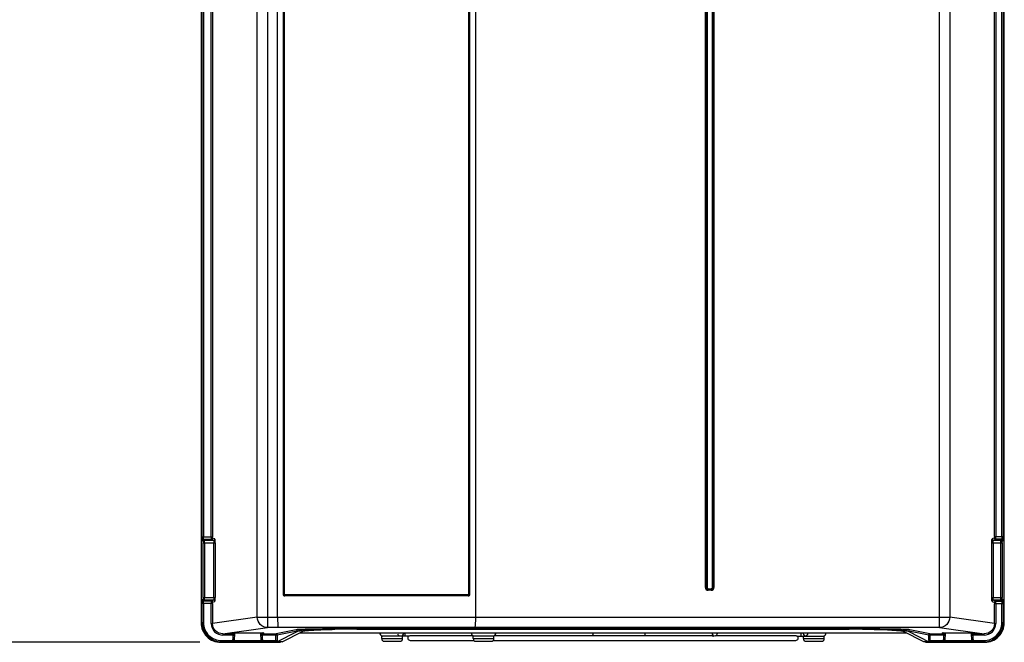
# Model space of a CAD drawing. Header units: inches. Extents: x 0 to 117, y 0 to 83.
# Tile 3 of 59: x 14 to 29, y 28 to 38. Entities that reach past the tile are written whole.
import ezdxf

# ---------------------------------------------------------------- set-up
doc = ezdxf.new("R2010")
doc.units = ezdxf.units.IN
doc.header["$LTSCALE"] = 6.431102
doc.header["$MEASUREMENT"] = 0
doc.layers.get('0').update_dxf_attribs({"linetype": 'CONTINUOUS'})
doc.styles.get("Standard").update_dxf_attribs({"font": 'txt', "width": 0.8})
doc.dimstyles.new('DIMSTYLE_1', dxfattribs={"dimtxt": 0.78125, "dimasz": 0.7, "dimexe": 0.18, "dimexo": 0.0625, "dimgap": 0.09, "dimtad": 1, "dimdec": 0, "dimzin": 4, "dimdsep": 46, "dimtxsty": 'STANDARD', "dimblk": '_FILLED', "dimblk1": '_FILLED', "dimblk2": '_FILLED', "dimcen": 0.09, "dimadec": 0, "dimazin": 0, "dimtfac": 1, "dimtdec": 0, "dimtofl": 0, "dimtmove": 0, "dimatfit": 3, "dimldrblk": '_FILLED', "dimfxl": 1, "dimtolj": 1, "dimtzin": 4, "dimarcsym": 0})

# ---------------------------------------------------------------- blocks, each defined once
blk = doc.blocks.new('_FILLED')
at = {"color": 0, "linetype": 'BYBLOCK'}
blk.add_solid([(0, 0), (-1, 0.143), (-1, -0.143)], dxfattribs=at)
blk = doc.blocks.new('*D12')
at = {"color": 7, "linetype": 'CONTINUOUS'}
for p, q in [((16.667, 55.747), (13.427, 55.747)), ((13.802, 55.747), (13.802, 42.108)), ((17.998, 55.747), (17.033, 55.747)), ((13.802, 28.468), (13.802, 42.108)), ((16.812, 28.468), (13.427, 28.468))]:
    blk.add_line(p, q, dxfattribs=at)
at = {"color": 7, "linetype": 'CONTINUOUS', "xscale": 0.7, "yscale": 0.7, "zscale": 0.7}
for p, rotation in [((13.802, 55.747), 90), ((13.802, 28.468), 270)]:
    blk.add_blockref('_FILLED', p, dxfattribs=dict(at, rotation=rotation))
at = {"color": 7, "linetype": 'CONTINUOUS', "insert": (12.825, 42.108), "char_height": 0.7812, "width": 1.875, "attachment_point": 2, "rotation": 90, "line_spacing_factor": 0.9}
blk.add_mtext('693', dxfattribs=at)

msp = doc.modelspace()

# ---------------------------------------------------------------- linework, layer by layer
at = {"color": 7, "linetype": 'CONTINUOUS'}
for p, q in [((16.8292, 54.9209), (16.8292, 28.7628)), ((17.8349, 54.8643), (17.8349, 28.6895)), ((27.9947, 28.6895), (27.9947, 54.8643)), ((28.9765, 28.7628), (28.9765, 54.9209)), ((17.9856, 28.847), (17.9856, 54.707)), ((20.9777, 54.707), (20.9777, 28.847)), ((16.8448, 30.0608), (16.8448, 53.7751)), ((16.8645, 53.7751), (16.8645, 30.0608)), ((16.9813, 30.0608), (16.9813, 53.7751)), ((17.0009, 53.7751), (17.0009, 30.0608)), ((28.8287, 30.066), (28.8287, 53.7751)), ((28.8482, 53.7751), (28.8482, 30.066)), ((28.9413, 30.066), (28.9413, 53.7751)), ((28.961, 53.7751), (28.961, 30.066)), ((18.0681, 47.1497), (18.0681, 29.1954)), ((18.0748, 29.1954), (18.0748, 47.1497)), ((18.0895, 29.1954), (18.0895, 47.1497)), ((20.8738, 47.1497), (20.8738, 29.1954)), ((20.8885, 47.1497), (20.8885, 29.1954)), ((20.8951, 29.1954), (20.8951, 47.1497)), ((24.4565, 29.2965), (24.4565, 47.1528)), ((24.4688, 47.1528), (24.4688, 29.2965)), ((24.4811, 47.1528), (24.4811, 29.2965)), ((24.5609, 29.2965), (24.5609, 47.1528)), ((24.5732, 29.2965), (24.5732, 47.1528)), ((24.5855, 47.1528), (24.5855, 29.2965)), ((17.6786, 28.847), (17.6786, 39.2749)), ((28.1509, 39.2591), (28.1509, 28.847)), ((16.8448, 30.0608), (17.0009, 30.0608)), ((16.8478, 30.0018), (16.8614, 29.9928)), ((16.8624, 29.9731), (17.0431, 29.9731)), ((16.8624, 29.1436), (16.8624, 29.9731)), ((16.881, 30.0124), (16.8675, 30.0215)), ((16.9837, 30.0215), (16.8675, 30.0215)), ((16.881, 30.0124), (17.0164, 30.0124)), ((16.882, 29.9731), (16.882, 29.1436)), ((16.9837, 30.0215), (17.0164, 30.0124)), ((17.0359, 30.0321), (17.0033, 30.0411)), ((17.0236, 29.1436), (17.0236, 29.9731)), ((17.0431, 29.9731), (17.0431, 29.1436)), ((28.7864, 29.9737), (28.9434, 29.9737)), ((28.7864, 29.143), (28.7864, 29.9737)), ((28.8263, 30.0463), (28.7935, 30.0327)), ((28.8059, 29.9737), (28.8059, 29.143)), ((28.813, 30.0131), (28.8458, 30.0267)), ((28.813, 30.0131), (28.9247, 30.0131)), ((28.8287, 30.066), (28.961, 30.066)), ((28.9384, 30.0267), (28.8458, 30.0267)), ((28.9238, 29.143), (28.9238, 29.9737)), ((28.9384, 30.0267), (28.9247, 30.0131)), ((28.9434, 29.9737), (28.9434, 29.143)), ((28.9444, 29.9934), (28.958, 30.007)), ((18.0748, 29.1954), (18.0681, 29.1954)), ((18.0956, 29.1894), (20.8677, 29.1894)), ((20.8738, 29.1954), (20.8951, 29.1954)), ((24.4565, 29.2965), (24.4811, 29.2965)), ((24.4994, 29.2783), (24.5427, 29.2783)), ((24.4994, 29.2783), (24.4994, 29.2537)), ((24.4994, 29.266), (24.5427, 29.266)), ((24.5427, 29.2537), (24.4994, 29.2537)), ((24.5427, 29.2537), (24.5427, 29.2783)), ((24.5609, 29.2965), (24.5855, 29.2965)), ((17.0009, 29.0559), (16.8448, 29.0559)), ((16.8448, 28.7654), (16.8448, 29.0559)), ((16.8614, 29.1239), (16.8478, 29.1149)), ((16.8624, 29.1436), (17.0431, 29.1436)), ((16.8645, 29.0559), (16.8645, 28.7679)), ((16.8675, 29.0952), (16.881, 29.1043)), ((16.8675, 29.0952), (16.9837, 29.0952)), ((17.0164, 29.1043), (16.881, 29.1043)), ((16.9813, 28.7533), (16.9813, 29.0559)), ((17.0164, 29.1043), (16.9837, 29.0952)), ((17.0009, 29.0559), (17.0009, 28.7533)), ((17.0033, 29.0756), (17.0359, 29.0846)), ((20.8691, 29.1694), (18.0941, 29.1694)), ((20.8687, 29.1756), (18.0946, 29.1756)), ((28.7864, 29.143), (28.9434, 29.143)), ((28.7935, 29.084), (28.8263, 29.0704)), ((28.9247, 29.1036), (28.813, 29.1036)), ((28.8458, 29.09), (28.813, 29.1036)), ((28.961, 29.0507), (28.8287, 29.0507)), ((28.8287, 28.7533), (28.8287, 29.0507)), ((28.8458, 29.09), (28.9384, 29.09)), ((28.8482, 29.0507), (28.8482, 28.7533)), ((28.9247, 29.1036), (28.9384, 29.09)), ((28.9413, 28.7679), (28.9413, 29.0507)), ((28.958, 29.1097), (28.9444, 29.1233)), ((28.961, 29.0507), (28.961, 28.7654)), ((16.8292, 28.7654), (16.8448, 28.7654)), ((16.8448, 28.768), (16.8645, 28.768)), ((16.9813, 28.7533), (17.0009, 28.7533)), ((17.6786, 28.847), (17.0009, 28.7533)), ((17.6786, 28.847), (17.9856, 28.847)), ((17.9856, 28.8483), (20.9777, 28.8483)), ((20.9777, 28.847), (28.1509, 28.847)), ((28.8287, 28.7533), (28.1509, 28.847)), ((28.8287, 28.7533), (28.8482, 28.7533)), ((28.9413, 28.768), (28.961, 28.768)), ((28.961, 28.7654), (28.9765, 28.7654)), ((17.1595, 28.5962), (17.8349, 28.6895)), ((17.1595, 28.5962), (17.3095, 28.5962)), ((17.1595, 28.5962), (17.1595, 28.5765)), ((17.2946, 28.6029), (17.2946, 28.6101)), ((17.3025, 28.6027), (17.302, 28.6102)), ((17.3025, 28.6103), (17.7632, 28.6103)), ((17.3095, 28.6027), (17.3025, 28.6027)), ((17.3095, 28.6103), (17.3095, 28.4952)), ((17.3121, 28.6101), (17.3103, 28.5117)), ((17.332, 28.6097), (17.3299, 28.4975)), ((17.7357, 28.4975), (17.7336, 28.6097)), ((17.7554, 28.5117), (17.7536, 28.6098)), ((17.7562, 28.4952), (17.7562, 28.6101)), ((17.7632, 28.6027), (17.7562, 28.6027)), ((17.7562, 28.5962), (17.9617, 28.5962)), ((17.7637, 28.6107), (17.7632, 28.6027)), ((17.771, 28.6101), (17.771, 28.6029)), ((17.9963, 28.6895), (17.8349, 28.6895)), ((18.2666, 28.657), (17.9617, 28.5962)), ((17.9765, 28.4737), (18.2823, 28.6336)), ((17.9774, 28.5804), (18.2823, 28.6413)), ((18.0548, 28.4733), (18.3608, 28.6333)), ((18.2823, 28.6413), (18.2856, 28.6418)), ((18.2823, 28.6413), (18.2823, 28.6336)), ((18.3228, 28.6135), (27.4908, 28.6135)), ((26.7973, 28.6714), (19.0163, 28.6714)), ((19.1844, 28.6678), (26.6292, 28.6678)), ((19.9077, 28.6135), (19.9077, 28.5623)), ((27.9947, 28.6895), (20.9669, 28.6895)), ((25.906, 28.5623), (25.906, 28.6135)), ((27.7588, 28.4733), (27.4529, 28.6333)), ((27.528, 28.6418), (27.5313, 28.6413)), ((27.5313, 28.6413), (27.8363, 28.5804)), ((27.5313, 28.6413), (27.5313, 28.6336)), ((27.5313, 28.6336), (27.8371, 28.4737)), ((27.8519, 28.5962), (27.547, 28.657)), ((27.8519, 28.5962), (28.0575, 28.5962)), ((27.9947, 28.6895), (28.67, 28.5962)), ((28.0427, 28.6029), (28.0427, 28.6101)), ((28.0505, 28.6027), (28.05, 28.6102)), ((28.0505, 28.6103), (28.5112, 28.6103)), ((28.0575, 28.6027), (28.0505, 28.6027)), ((28.0575, 28.6103), (28.0575, 28.4952)), ((28.0601, 28.6101), (28.0583, 28.5117)), ((28.08, 28.6097), (28.078, 28.4975)), ((28.4837, 28.4975), (28.4817, 28.6097)), ((28.5034, 28.5117), (28.5016, 28.6098)), ((28.5042, 28.4952), (28.5042, 28.6101)), ((28.5112, 28.6027), (28.5042, 28.6027)), ((28.5042, 28.5962), (28.67, 28.5962)), ((28.5117, 28.6107), (28.5112, 28.6027)), ((28.519, 28.6101), (28.519, 28.6029)), ((28.67, 28.5765), (28.67, 28.5962)), ((17.1247, 28.4678), (17.1402, 28.473)), ((17.1247, 28.4678), (18.0272, 28.4678)), ((17.1402, 28.4927), (17.1402, 28.473)), ((17.3291, 28.473), (17.1402, 28.473)), ((17.1403, 28.4927), (17.3095, 28.4927)), ((17.3095, 28.5765), (17.1595, 28.5765)), ((17.3096, 28.4954), (17.3094, 28.4954)), ((17.3096, 28.4954), (17.3102, 28.5084)), ((17.3291, 28.4757), (17.3293, 28.4758)), ((17.7365, 28.4757), (17.3291, 28.4757)), ((17.3299, 28.4975), (17.7357, 28.4975)), ((17.7365, 28.4757), (17.7364, 28.4758)), ((17.9583, 28.473), (17.7365, 28.473)), ((17.7562, 28.4954), (17.7561, 28.4954)), ((17.977, 28.5765), (17.7562, 28.5765)), ((17.7562, 28.4927), (17.977, 28.4927)), ((17.9583, 28.473), (17.9713, 28.4733)), ((17.9613, 28.4927), (17.9613, 28.5765)), ((18.0548, 28.4733), (17.9741, 28.4733)), ((17.977, 28.5765), (17.977, 28.4927)), ((18.0548, 28.4733), (18.0272, 28.4678)), ((19.9699, 28.5623), (19.5604, 28.5623)), ((19.5604, 28.5229), (19.5604, 28.5623)), ((19.5604, 28.5229), (19.8753, 28.5229)), ((19.5997, 28.4835), (19.836, 28.4835)), ((19.8753, 28.5229), (19.8753, 28.5623)), ((19.9895, 28.4973), (20.9526, 28.4973)), ((19.9896, 28.5682), (20.9385, 28.5682)), ((21.2581, 28.5623), (20.9431, 28.5623)), ((20.9431, 28.5229), (20.9431, 28.5623)), ((20.9431, 28.5229), (21.2581, 28.5229)), ((20.9825, 28.4835), (21.2187, 28.4835)), ((21.2486, 28.4973), (25.8242, 28.4973)), ((21.2581, 28.5229), (21.2581, 28.5623)), ((21.2688, 28.5677), (21.2729, 28.5682)), ((21.2729, 28.5682), (24.5408, 28.5682)), ((24.5703, 28.5623), (24.5776, 28.5623)), ((24.6154, 28.5682), (25.8241, 28.5682)), ((25.8437, 28.5623), (26.2533, 28.5623)), ((25.9383, 28.5229), (25.9383, 28.5623)), ((25.9383, 28.5229), (26.2533, 28.5229)), ((25.9777, 28.4835), (26.2139, 28.4835)), ((26.2533, 28.5229), (26.2533, 28.5623)), ((27.8395, 28.4733), (27.7588, 28.4733)), ((27.7864, 28.4678), (27.7588, 28.4733)), ((27.7864, 28.4678), (28.681, 28.4678)), ((28.0575, 28.5765), (27.8366, 28.5765)), ((27.8366, 28.4927), (27.8366, 28.5765)), ((27.8366, 28.4927), (28.0575, 28.4927)), ((27.8395, 28.4733), (27.8559, 28.473)), ((27.8523, 28.5765), (27.8523, 28.4927)), ((28.0771, 28.473), (27.8553, 28.473)), ((28.0576, 28.4954), (28.0574, 28.4954)), ((28.0576, 28.4954), (28.0582, 28.5084)), ((28.0771, 28.4757), (28.0773, 28.4758)), ((28.0771, 28.4757), (28.4846, 28.4757)), ((28.0779, 28.4948), (28.078, 28.4974)), ((28.078, 28.4975), (28.4837, 28.4975)), ((28.4846, 28.4757), (28.4844, 28.4758)), ((28.6656, 28.473), (28.4846, 28.473)), ((28.5043, 28.4954), (28.5041, 28.4954)), ((28.67, 28.5765), (28.5042, 28.5765)), ((28.5042, 28.4927), (28.6655, 28.4927)), ((28.6656, 28.473), (28.6656, 28.4927)), ((28.6656, 28.473), (28.6811, 28.4678))]:
    msp.add_line(p, q, dxfattribs=at)
for points in [[(18.0956, 29.1894), (18.0944, 29.1895), (18.0934, 29.1898), (18.0924, 29.1902), (18.0916, 29.1909), (18.0908, 29.1916), (18.0902, 29.1925), (18.0898, 29.1934), (18.0896, 29.1943), (18.0895, 29.1954)], [(20.8738, 29.1954), (20.8737, 29.1942), (20.8734, 29.1932), (20.873, 29.1923), (20.8724, 29.1915), (20.8716, 29.1908), (20.8707, 29.1902), (20.8698, 29.1898), (20.8688, 29.1895), (20.8677, 29.1894)], [(18.0946, 29.1756), (18.0945, 29.1751), (18.0944, 29.1746), (18.0943, 29.174), (18.0943, 29.1734), (18.0942, 29.1726), (18.0942, 29.1719), (18.0942, 29.1711), (18.0941, 29.1702), (18.0941, 29.1694)], [(20.8687, 29.1756), (20.8688, 29.1751), (20.8689, 29.1746), (20.8689, 29.174), (20.869, 29.1733), (20.869, 29.1726), (20.8691, 29.1718), (20.8691, 29.171), (20.8691, 29.1702), (20.8691, 29.1694)], [(17.9741, 28.4733), (17.9745, 28.4734), (17.9749, 28.4734), (17.9752, 28.4734), (17.9756, 28.4735), (17.9758, 28.4735), (17.9761, 28.4736), (17.9763, 28.4736), (17.9764, 28.4737), (17.9765, 28.4737)], [(17.977, 28.5765), (17.977, 28.5772), (17.977, 28.5779), (17.9771, 28.5784), (17.9771, 28.579), (17.9771, 28.5795), (17.9772, 28.5799), (17.9772, 28.5801), (17.9773, 28.5803), (17.9774, 28.5804)], [(27.8363, 28.5804), (27.8363, 28.5803), (27.8364, 28.5802), (27.8364, 28.5799), (27.8365, 28.5795), (27.8365, 28.579), (27.8366, 28.5785), (27.8366, 28.5779), (27.8366, 28.5772), (27.8366, 28.5765)], [(27.8371, 28.4737), (27.8372, 28.4737), (27.8374, 28.4736), (27.8376, 28.4736), (27.8378, 28.4735), (27.8381, 28.4735), (27.8384, 28.4734), (27.8387, 28.4734), (27.8391, 28.4734), (27.8395, 28.4733)]]:
    msp.add_lwpolyline(points, dxfattribs=at)
for centre, radius, start, end in [((24.4994, 29.2965), 0.0428, 179.99975, 270.00025), ((24.4994, 29.2965), 0.0305, 180, 270), ((24.4994, 29.2965), 0.0182, 179.99168, 270.00909), ((24.5427, 29.2965), 0.0428, 269.99975, 0.00025), ((24.5427, 29.2965), 0.0305, 270, 360), ((24.5427, 29.2965), 0.0182, 269.99168, 0.00909), ((17.1245, 28.763), 0.2952, 180.04695, 270.05131), ((17.14, 28.7682), 0.2952, 180.03083, 270.02972), ((17.1399, 28.7681), 0.2755, 180.04064, 270.07014), ((28.6659, 28.7681), 0.2754, 269.92322, 359.9627), ((28.6657, 28.7682), 0.2952, 269.9702, 359.96925), ((28.6813, 28.763), 0.2952, 269.94869, 359.95304), ((19.4816, -590.2271), 618.9184, 89.8625007, 90.1374993), ((19.1455, 14.0252), 14.6424, 90.89389, 91.14347), ((19.1934, -24.5091), 53.1808, 90.19087, 90.31447), ((19.165, 12.7834), 15.8844, 90.65962, 90.89457), ((19.1772, 11.7308), 16.937, 90.43652, 90.65982), ((19.1839, 10.8576), 17.8103, 89.99913, 90.43676), ((19.5781, 28.6076), 0.0453, 172.48856, 260), ((19.848, 28.6075), 0.0465, 0.03145, 7.34206), ((20.9608, 28.6076), 0.0453, 172.48856, 260), ((21.2403, 28.6076), 0.0453, 280, 7.51144), ((22.7076, 28.6075), 0.0537, 0.02647, 6.37769), ((23.5899, 28.6075), 0.0537, 173.62198, 179.97351), ((24.6136, 28.6075), 0.0538, 173.75767, 196.83202), ((25.9867, 28.6075), 0.0512, 173.30668, 179.97222), ((25.9844, 28.6066), 0.0487, 197.90023, 206.6363), ((25.9576, 28.6078), 0.048, 340.9314, 347.30175), ((26.2356, 28.6076), 0.0453, 280, 7.51144), ((26.6297, 10.8576), 17.8103, 89.56324, 90.00087), ((26.6364, 11.7308), 16.937, 89.34018, 89.56349), ((27.3667, 26.309), 2.3391, 87.08037, 87.62948), ((16.2771, 28.531), 1.0333, 358.75002, 358.93262), ((19.5997, 28.5229), 0.0394, 180, 269.97656), ((19.836, 28.5229), 0.0394, 270.02344, 360), ((19.9895, 28.5328), 0.0354, 123.55731, 270), ((20.9825, 28.5229), 0.0394, 180, 269.97656), ((21.2119, 28.5945), 0.0325, 234.93749, 245.14702), ((21.2187, 28.5229), 0.0394, 270.02344, 360), ((25.8242, 28.5328), 0.0354, 270, 56.44269), ((25.9777, 28.5229), 0.0394, 180, 269.97656), ((25.9621, 28.6046), 0.0423, 290.80045, 311.36381), ((25.9607, 28.6063), 0.0446, 311.34604, 321.27692), ((26.2139, 28.5229), 0.0394, 270.02344, 360), ((27.0252, 28.531), 1.0333, 358.75003, 358.93262)]:
    msp.add_arc(centre, radius, start, end, dxfattribs=at)
for centre, start_param, end_param in [((17.3025, 28.6101), 1.5756638, 3.1415941), ((17.3025, 28.6029), -3.1401577, -1.5756638), ((17.7631, 28.6101), -0.0000015, 1.5659289), ((17.7631, 28.6029), -1.5659289, -0.0013898), ((28.0506, 28.6101), 1.5756638, 3.1415941), ((28.0506, 28.6029), -3.1401577, -1.5756638), ((28.5111, 28.6101), -0.0000015, 1.5659289), ((28.5111, 28.6029), -1.5659289, -0.0013898)]:
    msp.add_ellipse(centre, major_axis=(0.00789, 0), ratio=0.0174522, start_param=start_param, end_param=end_param, dxfattribs=at)
for points, knots in [([(16.8478, 30.0018), (16.8464, 30.0028), (16.8471, 30.0102), (16.845, 30.0213), (16.8451, 30.0399), (16.8448, 30.0534), (16.8448, 30.0608)], [0, 0, 0, 0, 0.0877397, 0.3063315, 0.6264541, 1, 1, 1, 1]), ([(16.8614, 29.9928), (16.8631, 29.9916), (16.8609, 29.9832), (16.8624, 29.9776), (16.8624, 29.9731)], [0, 0, 0, 0, 0.3153301, 1, 1, 1, 1]), ([(16.8675, 30.0215), (16.8664, 30.0219), (16.8664, 30.0271), (16.8642, 30.0389), (16.8645, 30.0517), (16.8645, 30.0608)], [0, 0, 0, 0, 0.089736, 0.3081431, 1, 1, 1, 1]), ([(16.882, 29.9731), (16.882, 29.9822), (16.8797, 29.9944), (16.8834, 30.0092), (16.881, 30.0124)], [0, 0, 0, 0, 0.6948671, 1, 1, 1, 1]), ([(16.9813, 30.0608), (16.9813, 30.0517), (16.9809, 30.0389), (16.983, 30.0271), (16.9827, 30.022), (16.9837, 30.0215)], [0, 0, 0, 0, 0.6927869, 0.911337, 1, 1, 1, 1]), ([(17.0033, 30.0411), (17.0012, 30.0417), (17.0021, 30.0511), (17.0009, 30.0563), (17.0009, 30.0608)], [0, 0, 0, 0, 0.3201795, 1, 1, 1, 1]), ([(17.0164, 30.0124), (17.0206, 30.0117), (17.0219, 29.993), (17.0236, 29.9823), (17.0236, 29.9731)], [0, 0, 0, 0, 0.318742, 1, 1, 1, 1]), ([(17.0431, 29.9731), (17.0431, 29.9868), (17.0428, 30.006), (17.0394, 30.0238), (17.0378, 30.0316), (17.0359, 30.0321)], [0, 0, 0, 0, 0.6859852, 0.9041201, 1, 1, 1, 1]), ([(28.7864, 29.9737), (28.7864, 29.9873), (28.7867, 30.0062), (28.7902, 30.0244), (28.7916, 30.032), (28.7935, 30.0327)], [0, 0, 0, 0, 0.6805525, 0.9001211, 1, 1, 1, 1]), ([(28.8059, 29.9737), (28.8059, 29.9828), (28.8077, 29.9939), (28.8088, 30.0119), (28.813, 30.0131)], [0, 0, 0, 0, 0.6755499, 1, 1, 1, 1]), ([(28.8287, 30.066), (28.8287, 30.0615), (28.8275, 30.056), (28.8282, 30.0472), (28.8263, 30.0463)], [0, 0, 0, 0, 0.6860243, 1, 1, 1, 1]), ([(28.8458, 30.0267), (28.8468, 30.0274), (28.8466, 30.0323), (28.8485, 30.0445), (28.8482, 30.057), (28.8482, 30.066)], [0, 0, 0, 0, 0.0931717, 0.3128096, 1, 1, 1, 1]), ([(28.9238, 29.9737), (28.9238, 29.9828), (28.9254, 29.9954), (28.9229, 30.0094), (28.9247, 30.0131)], [0, 0, 0, 0, 0.6891162, 1, 1, 1, 1]), ([(28.9413, 30.066), (28.9413, 30.057), (28.9415, 30.0444), (28.9395, 30.0323), (28.9394, 30.0274), (28.9384, 30.0267)], [0, 0, 0, 0, 0.685986, 0.9054803, 1, 1, 1, 1]), ([(28.9434, 29.9737), (28.9434, 29.9783), (28.9446, 29.9842), (28.943, 29.992), (28.9444, 29.9934)], [0, 0, 0, 0, 0.6913755, 1, 1, 1, 1]), ([(28.958, 30.007), (28.9593, 30.0083), (28.9589, 30.0154), (28.9615, 30.0339), (28.961, 30.0524), (28.961, 30.066)], [0, 0, 0, 0, 0.0923159, 0.3120092, 1, 1, 1, 1]), ([(18.0681, 29.1954), (18.0682, 29.1887), (18.0736, 29.1748), (18.0875, 29.1695), (18.0941, 29.1694)], [0, 0, 0, 0, 0.5012712, 1, 1, 1, 1]), ([(18.0895, 29.1954), (18.0859, 29.1954), (18.0852, 29.1963), (18.0774, 29.1951), (18.0777, 29.1954)], [0, 0, 0, 0, 0.9015741, 1, 1, 1, 1]), ([(20.8691, 29.1694), (20.8758, 29.1695), (20.8897, 29.1748), (20.895, 29.1887), (20.8951, 29.1954)], [0, 0, 0, 0, 0.4987774, 1, 1, 1, 1]), ([(16.8448, 29.0559), (16.8448, 29.0633), (16.8451, 29.0768), (16.845, 29.0954), (16.8471, 29.1065), (16.8464, 29.1139), (16.8478, 29.1149)], [0, 0, 0, 0, 0.373546, 0.6936649, 0.9122546, 1, 1, 1, 1]), ([(16.8624, 29.1436), (16.8624, 29.139), (16.8609, 29.1334), (16.863, 29.125), (16.8614, 29.1239)], [0, 0, 0, 0, 0.6971365, 1, 1, 1, 1]), ([(16.8645, 29.0559), (16.8645, 29.065), (16.8642, 29.0778), (16.8664, 29.0896), (16.8664, 29.0948), (16.8675, 29.0952)], [0, 0, 0, 0, 0.6910302, 0.9098391, 1, 1, 1, 1]), ([(16.881, 29.1043), (16.8834, 29.1075), (16.8797, 29.1223), (16.882, 29.1345), (16.882, 29.1436)], [0, 0, 0, 0, 0.3051281, 1, 1, 1, 1]), ([(16.9837, 29.0952), (16.9827, 29.0947), (16.983, 29.0896), (16.9809, 29.0778), (16.9814, 29.065), (16.9813, 29.0559)], [0, 0, 0, 0, 0.0887125, 0.3072336, 1, 1, 1, 1]), ([(17.0009, 29.0559), (17.0009, 29.0605), (17.0021, 29.0657), (17.0013, 29.075), (17.0033, 29.0756)], [0, 0, 0, 0, 0.6913827, 1, 1, 1, 1]), ([(17.0236, 29.1436), (17.0236, 29.1344), (17.0219, 29.1237), (17.0207, 29.105), (17.0164, 29.1043)], [0, 0, 0, 0, 0.6803907, 1, 1, 1, 1]), ([(17.0359, 29.0846), (17.0378, 29.0851), (17.0394, 29.0929), (17.0428, 29.1107), (17.0431, 29.1299), (17.0431, 29.1436)], [0, 0, 0, 0, 0.0958139, 0.3138458, 1, 1, 1, 1]), ([(28.7935, 29.084), (28.7916, 29.0847), (28.7901, 29.0923), (28.7867, 29.1104), (28.7864, 29.1294), (28.7864, 29.143)], [0, 0, 0, 0, 0.0994992, 0.3184439, 1, 1, 1, 1]), ([(28.813, 29.1036), (28.8088, 29.1048), (28.8076, 29.1228), (28.8059, 29.1338), (28.8059, 29.143)], [0, 0, 0, 0, 0.3236089, 1, 1, 1, 1]), ([(28.8263, 29.0704), (28.8283, 29.0695), (28.8275, 29.0606), (28.8287, 29.0552), (28.8287, 29.0507)], [0, 0, 0, 0, 0.3252534, 1, 1, 1, 1]), ([(28.8482, 29.0507), (28.8482, 29.0597), (28.8485, 29.0722), (28.8466, 29.0844), (28.8468, 29.0892), (28.8458, 29.09)], [0, 0, 0, 0, 0.6872082, 0.9068729, 1, 1, 1, 1]), ([(28.9247, 29.1036), (28.9229, 29.1073), (28.9254, 29.1213), (28.9238, 29.1339), (28.9238, 29.143)], [0, 0, 0, 0, 0.3109146, 1, 1, 1, 1]), ([(28.9384, 29.09), (28.9394, 29.0893), (28.9395, 29.0844), (28.9415, 29.0723), (28.9413, 29.0597), (28.9413, 29.0507)], [0, 0, 0, 0, 0.0943422, 0.3137206, 1, 1, 1, 1]), ([(28.9444, 29.1233), (28.9429, 29.1248), (28.9446, 29.1326), (28.9434, 29.1385), (28.9434, 29.143)], [0, 0, 0, 0, 0.3207208, 1, 1, 1, 1]), ([(28.961, 29.0507), (28.961, 29.0643), (28.9615, 29.0828), (28.9589, 29.1014), (28.9593, 29.1084), (28.958, 29.1097)], [0, 0, 0, 0, 0.6879687, 0.9076569, 1, 1, 1, 1]), ([(16.9813, 28.7533), (16.9813, 28.708), (17.0198, 28.6137), (17.1142, 28.5765), (17.1595, 28.5765)], [0, 0, 0, 0, 0.4998002, 1, 1, 1, 1]), ([(17.1595, 28.5962), (17.1192, 28.5962), (17.0352, 28.6291), (17.0009, 28.713), (17.0009, 28.7533)], [0, 0, 0, 0, 0.4997535, 1, 1, 1, 1]), ([(17.8349, 28.6895), (17.795, 28.6896), (17.7119, 28.7236), (17.6787, 28.8069), (17.6786, 28.847)], [0, 0, 0, 0, 0.498631, 1, 1, 1, 1]), ([(17.9856, 28.847), (17.9856, 28.8271), (17.9861, 28.7903), (17.9879, 28.7467), (17.9902, 28.7187), (17.9918, 28.7036), (17.9937, 28.6953), (17.995, 28.6898), (17.9963, 28.6895)], [0, 0, 0, 0, 0.3766669, 0.6972528, 0.8211469, 0.9146532, 0.9743745, 1, 1, 1, 1]), ([(20.9777, 28.847), (20.9777, 28.8271), (20.9771, 28.7903), (20.9754, 28.7467), (20.9731, 28.7187), (20.9715, 28.7036), (20.9696, 28.6953), (20.9682, 28.6898), (20.9669, 28.6895)], [0, 0, 0, 0, 0.3766842, 0.6972659, 0.8211593, 0.9146656, 0.974383, 1, 1, 1, 1]), ([(28.1509, 28.847), (28.1508, 28.8068), (28.1177, 28.7236), (28.0345, 28.6896), (27.9947, 28.6895)], [0, 0, 0, 0, 0.5013778, 1, 1, 1, 1]), ([(28.8287, 28.7533), (28.8287, 28.713), (28.7944, 28.6291), (28.7103, 28.5962), (28.67, 28.5962)], [0, 0, 0, 0, 0.499769, 1, 1, 1, 1]), ([(28.67, 28.5765), (28.7153, 28.5765), (28.8097, 28.6137), (28.8482, 28.708), (28.8482, 28.7533)], [0, 0, 0, 0, 0.5001993, 1, 1, 1, 1]), ([(17.9613, 28.5765), (17.9613, 28.5811), (17.9629, 28.587), (17.9603, 28.5949), (17.9617, 28.5962)], [0, 0, 0, 0, 0.7038518, 1, 1, 1, 1]), ([(17.9617, 28.5962), (17.9654, 28.5962), (17.9737, 28.5959), (17.9751, 28.5862), (17.9731, 28.5838)], [0, 0, 0, 0, 0.5421649, 1, 1, 1, 1]), ([(18.2907, 28.6595), (18.288, 28.6593), (18.28, 28.6587), (18.2719, 28.658), (18.2666, 28.657)], [0, 0, 0, 0, 0.3340079, 1, 1, 1, 1]), ([(18.2823, 28.6413), (18.2823, 28.645), (18.2821, 28.6533), (18.2724, 28.6547), (18.27, 28.6528)], [0, 0, 0, 0, 0.5438312, 1, 1, 1, 1]), ([(18.2823, 28.6336), (18.2895, 28.6374), (18.3128, 28.6413), (18.3354, 28.6445), (18.3504, 28.6461)], [0, 0, 0, 0, 0.3484629, 1, 1, 1, 1]), ([(18.2856, 28.6418), (18.2889, 28.6423), (18.3104, 28.6445), (18.3321, 28.6454), (18.3504, 28.6461)], [0, 0, 0, 0, 0.1523307, 1, 1, 1, 1]), ([(18.4023, 28.6641), (18.3904, 28.6638), (18.3532, 28.6626), (18.316, 28.6613), (18.2907, 28.6595)], [0, 0, 0, 0, 0.318693, 1, 1, 1, 1]), ([(18.9015, 28.6701), (18.7917, 28.6678), (18.6078, 28.6634), (18.424, 28.6538), (18.3504, 28.6461)], [0, 0, 0, 0, 0.597557, 1, 1, 1, 1]), ([(18.3608, 28.6333), (18.362, 28.6339), (18.3649, 28.6351), (18.3679, 28.636), (18.3696, 28.6364)], [0, 0, 0, 0, 0.4285306, 1, 1, 1, 1]), ([(18.3696, 28.6364), (18.3889, 28.6415), (18.4439, 28.6471), (18.5466, 28.6548), (18.6883, 28.6606), (18.7949, 28.6635), (18.8533, 28.6647)], [0, 0, 0, 0, 0.1231522, 0.3401683, 0.6384384, 1, 1, 1, 1]), ([(18.9015, 28.6709), (18.852, 28.6706), (18.6855, 28.6694), (18.5191, 28.6674), (18.4023, 28.6641)], [0, 0, 0, 0, 0.2977058, 1, 1, 1, 1]), ([(24.5971, 28.5623), (24.5857, 28.5623), (24.5696, 28.5731), (24.5634, 28.5877), (24.5621, 28.5919)], [0, 0, 0, 0, 0.7227076, 1, 1, 1, 1]), ([(26.7973, 28.6714), (26.8331, 28.6691), (26.9037, 28.6709), (27.0372, 28.6672), (27.2235, 28.6623), (27.3752, 28.6554), (27.4635, 28.6461)], [0, 0, 0, 0, 0.161462, 0.3173477, 0.6006926, 1, 1, 1, 1]), ([(27.3856, 28.6648), (27.3469, 28.6658), (27.1508, 28.6696), (26.9547, 28.6709), (26.7973, 28.6714)], [0, 0, 0, 0, 0.1975728, 1, 1, 1, 1]), ([(26.8315, 28.6667), (26.9096, 28.6658), (27.0521, 28.6631), (27.2196, 28.6571), (27.3282, 28.6504), (27.3862, 28.6457), (27.4256, 28.6402), (27.4465, 28.6366), (27.4529, 28.6333)], [0, 0, 0, 0, 0.3762395, 0.6860937, 0.8066872, 0.9004352, 0.9652421, 1, 1, 1, 1]), ([(27.5189, 28.6598), (27.511, 28.6603), (27.4666, 28.6627), (27.4221, 28.6639), (27.3856, 28.6648)], [0, 0, 0, 0, 0.1784433, 1, 1, 1, 1]), ([(27.4635, 28.6461), (27.4784, 28.6445), (27.501, 28.6413), (27.5242, 28.6373), (27.5313, 28.6336)], [0, 0, 0, 0, 0.6513016, 1, 1, 1, 1]), ([(27.4859, 28.6451), (27.4906, 28.6448), (27.5046, 28.644), (27.5187, 28.6432), (27.528, 28.6418)], [0, 0, 0, 0, 0.3341051, 1, 1, 1, 1]), ([(27.547, 28.657), (27.5455, 28.6573), (27.5362, 28.6586), (27.5268, 28.6593), (27.5189, 28.6598)], [0, 0, 0, 0, 0.1623174, 1, 1, 1, 1]), ([(27.547, 28.657), (27.5433, 28.657), (27.535, 28.6568), (27.5336, 28.6471), (27.5355, 28.6446)], [0, 0, 0, 0, 0.5421652, 1, 1, 1, 1]), ([(27.8363, 28.5804), (27.8363, 28.5842), (27.8365, 28.5925), (27.8463, 28.594), (27.8487, 28.5921)], [0, 0, 0, 0, 0.5438573, 1, 1, 1, 1]), ([(27.8519, 28.5962), (27.8534, 28.5948), (27.8508, 28.5869), (27.8523, 28.581), (27.8523, 28.5765)], [0, 0, 0, 0, 0.3097376, 1, 1, 1, 1]), ([(17.3115, 28.5069), (17.3111, 28.5076), (17.3105, 28.5092), (17.3103, 28.5109), (17.3103, 28.5117)], [0, 0, 0, 0, 0.5090598, 1, 1, 1, 1]), ([(17.3293, 28.4758), (17.3304, 28.4774), (17.3285, 28.4855), (17.3299, 28.4922), (17.3299, 28.4974)], [0, 0, 0, 0, 0.2710407, 1, 1, 1, 1]), ([(17.7364, 28.4758), (17.7352, 28.4774), (17.7371, 28.4855), (17.7358, 28.4922), (17.7357, 28.4974)], [0, 0, 0, 0, 0.2710406, 1, 1, 1, 1]), ([(17.7554, 28.5117), (17.7553, 28.5057), (17.7465, 28.4984), (17.7382, 28.4975), (17.7357, 28.4974)], [0, 0, 0, 0, 0.70369, 1, 1, 1, 1]), ([(17.7554, 28.5117), (17.7554, 28.5077), (17.7563, 28.5026), (17.7553, 28.4966), (17.7561, 28.4954)], [0, 0, 0, 0, 0.7336087, 1, 1, 1, 1]), ([(17.9613, 28.4927), (17.9613, 28.488), (17.9603, 28.483), (17.9604, 28.4732), (17.9583, 28.473)], [0, 0, 0, 0, 0.6901727, 1, 1, 1, 1]), ([(19.9699, 28.5623), (19.9704, 28.5626), (19.9725, 28.564), (19.9748, 28.565), (19.9765, 28.5657)], [0, 0, 0, 0, 0.2514952, 1, 1, 1, 1]), ([(24.5458, 28.5675), (24.5449, 28.5677), (24.5432, 28.568), (24.5415, 28.5682), (24.5407, 28.5682)], [0, 0, 0, 0, 0.547158, 1, 1, 1, 1]), ([(25.8372, 28.5657), (25.8389, 28.565), (25.8411, 28.564), (25.8432, 28.5626), (25.8437, 28.5623)], [0, 0, 0, 0, 0.7484867, 1, 1, 1, 1]), ([(27.8553, 28.473), (27.8533, 28.4732), (27.8533, 28.483), (27.8523, 28.488), (27.8523, 28.4927)], [0, 0, 0, 0, 0.3095215, 1, 1, 1, 1]), ([(28.0596, 28.5069), (28.0592, 28.5076), (28.0586, 28.5092), (28.0583, 28.5109), (28.0583, 28.5117)], [0, 0, 0, 0, 0.5090596, 1, 1, 1, 1]), ([(28.0773, 28.4758), (28.0783, 28.4772), (28.0767, 28.4843), (28.0779, 28.4902), (28.0779, 28.4948)], [0, 0, 0, 0, 0.2705804, 1, 1, 1, 1]), ([(28.4844, 28.4758), (28.4832, 28.4774), (28.4852, 28.4855), (28.4838, 28.4922), (28.4837, 28.4974)], [0, 0, 0, 0, 0.2710409, 1, 1, 1, 1]), ([(28.5034, 28.5117), (28.5033, 28.5057), (28.4945, 28.4984), (28.4862, 28.4975), (28.4837, 28.4974)], [0, 0, 0, 0, 0.70369, 1, 1, 1, 1]), ([(28.5034, 28.5117), (28.5035, 28.5077), (28.5043, 28.5026), (28.5033, 28.4966), (28.5041, 28.4954)], [0, 0, 0, 0, 0.7336139, 1, 1, 1, 1])]:
    msp.add_open_spline(points, degree=3, knots=knots, dxfattribs=at)
for points in [[(16.8675, 30.0215), (16.8582, 30.0214), (16.8478, 30.0111), (16.8478, 30.0018)], [(16.8614, 29.9928), (16.8614, 30.002), (16.8717, 30.0124), (16.881, 30.0124)], [(17.0033, 30.0411), (17.0032, 30.0319), (16.993, 30.0215), (16.9837, 30.0215)], [(17.0164, 30.0124), (17.0257, 30.0125), (17.0359, 30.0229), (17.0359, 30.0321)], [(28.7935, 30.0327), (28.7935, 30.0235), (28.8037, 30.0131), (28.813, 30.0131)], [(28.8458, 30.0267), (28.8366, 30.0268), (28.8264, 30.0371), (28.8263, 30.0463)], [(28.9247, 30.0131), (28.934, 30.013), (28.9444, 30.0027), (28.9444, 29.9934)], [(28.9384, 30.0267), (28.9476, 30.0267), (28.958, 30.0163), (28.958, 30.007)], [(18.0946, 29.1756), (18.0853, 29.1756), (18.0748, 29.186), (18.0748, 29.1954)], [(18.0956, 29.1894), (18.0956, 29.1857), (18.0971, 29.1759), (18.0946, 29.1785)], [(20.8677, 29.1894), (20.8677, 29.1857), (20.8661, 29.1759), (20.8686, 29.1785)], [(20.8885, 29.1954), (20.8885, 29.186), (20.878, 29.1756), (20.8687, 29.1756)], [(16.8478, 29.1149), (16.8478, 29.1056), (16.8582, 29.0953), (16.8675, 29.0952)], [(16.8614, 29.1239), (16.8614, 29.1147), (16.8717, 29.1043), (16.881, 29.1043)], [(16.9837, 29.0952), (16.993, 29.0952), (17.0032, 29.0848), (17.0033, 29.0756)], [(17.0359, 29.0846), (17.0359, 29.0938), (17.0257, 29.1042), (17.0164, 29.1043)], [(28.813, 29.1036), (28.8037, 29.1036), (28.7935, 29.0932), (28.7935, 29.084)], [(28.8263, 29.0704), (28.8264, 29.0796), (28.8366, 29.09), (28.8458, 29.09)], [(28.9247, 29.1036), (28.934, 29.1037), (28.9444, 29.114), (28.9444, 29.1233)], [(28.9384, 29.09), (28.9476, 29.09), (28.958, 29.1004), (28.958, 29.1097)], [(19.8195, 28.5682), (19.8114, 28.5735), (19.8052, 28.5823), (19.8022, 28.5915)], [(19.8661, 28.565), (19.8778, 28.5695), (19.8878, 28.5803), (19.8919, 28.5921)], [(19.8919, 28.5921), (19.8936, 28.597), (19.8945, 28.6023), (19.8945, 28.6076)], [(22.7423, 28.5682), (22.7544, 28.5764), (22.7613, 28.593), (22.7613, 28.6076)], [(23.5363, 28.6076), (23.5363, 28.593), (23.5432, 28.5764), (23.5552, 28.5682)], [(24.6341, 28.6135), (24.6359, 28.5972), (24.629, 28.5773), (24.6155, 28.5681)], [(25.9356, 28.6076), (25.9356, 28.6022), (25.9364, 28.5967), (25.9381, 28.5916)], [(26.003, 28.5921), (26.0013, 28.5872), (25.9987, 28.5825), (25.9955, 28.5785)], [(17.3291, 28.4757), (17.3199, 28.4757), (17.3095, 28.486), (17.3095, 28.4952)], [(17.3096, 28.4955), (17.3096, 28.4862), (17.32, 28.4758), (17.3293, 28.4758)], [(17.3299, 28.4974), (17.323, 28.4975), (17.3147, 28.5007), (17.3115, 28.5069)], [(17.7364, 28.4758), (17.7456, 28.4758), (17.756, 28.4862), (17.7561, 28.4955)], [(17.7492, 28.4802), (17.7457, 28.4774), (17.741, 28.4757), (17.7365, 28.4757)], [(17.7562, 28.4952), (17.7562, 28.4897), (17.7534, 28.4838), (17.7492, 28.4802)], [(17.9765, 28.4737), (17.9769, 28.4796), (17.9771, 28.4856), (17.9768, 28.4915)], [(19.9765, 28.5657), (19.9806, 28.5673), (19.9852, 28.5682), (19.9896, 28.5682)], [(24.5703, 28.5623), (24.5619, 28.5623), (24.5539, 28.5656), (24.5458, 28.5675)], [(24.6155, 28.5681), (24.6102, 28.5645), (24.6035, 28.5623), (24.5971, 28.5623)], [(25.8241, 28.5682), (25.8285, 28.5682), (25.833, 28.5673), (25.8372, 28.5657)], [(25.9409, 28.5848), (25.9461, 28.5744), (25.9566, 28.5653), (25.9679, 28.563)], [(27.8366, 28.4927), (27.8366, 28.487), (27.8363, 28.4813), (27.8372, 28.4758)], [(28.0575, 28.4952), (28.0575, 28.4889), (28.0614, 28.482), (28.0668, 28.4786)], [(28.0576, 28.4955), (28.0576, 28.4862), (28.068, 28.4758), (28.0773, 28.4758)], [(28.078, 28.4974), (28.0711, 28.4975), (28.0627, 28.5007), (28.0596, 28.5069)], [(28.0668, 28.4786), (28.0698, 28.4767), (28.0735, 28.4757), (28.0771, 28.4757)], [(28.4844, 28.4758), (28.4937, 28.4758), (28.5041, 28.4862), (28.5041, 28.4955)], [(28.4846, 28.4757), (28.4938, 28.4757), (28.5042, 28.486), (28.5042, 28.4952)]]:
    msp.add_open_spline(points, degree=3, dxfattribs=at)

# ---------------------------------------------------------------- dimensions: what is measured, and where the dimension line sits
dim = msp.add_linear_dim(base=(13.8015, 28.4678), p1=(17.9976, 55.7473), p2=(16.8122, 28.4678), angle=270, dimstyle='DIMSTYLE_1', dxfattribs=at)
dim.commit()
dim.dimension.update_dxf_attribs({"geometry": '*D12', "text_midpoint": (13.6356, 41.2694), "dimtype": 160})

doc.saveas('drawing.dxf')
